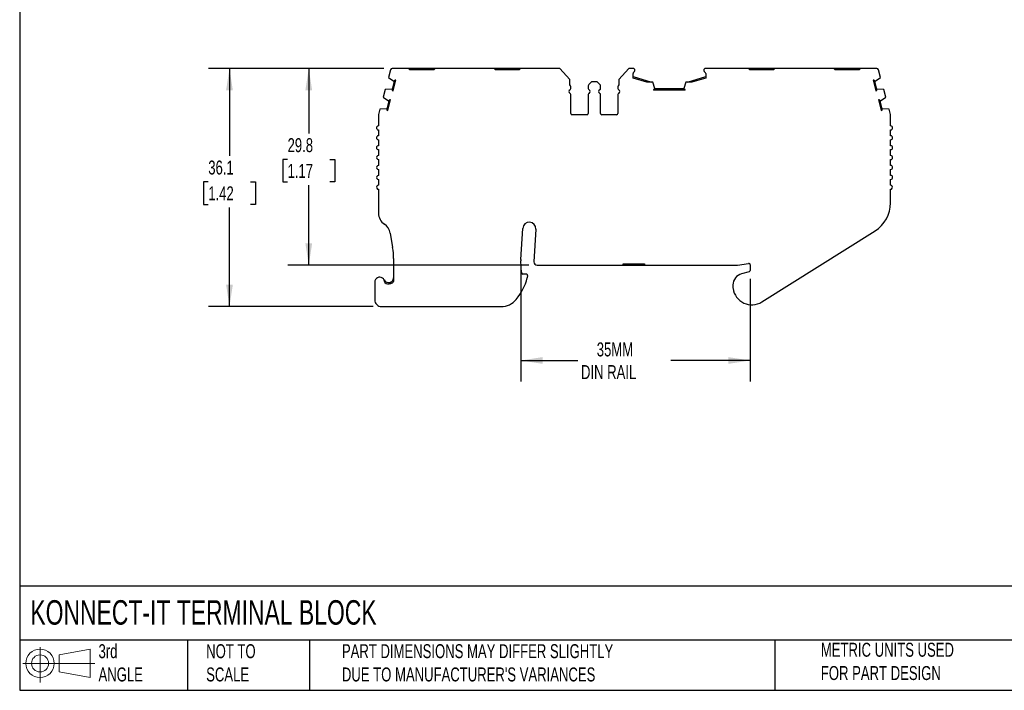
# Model space of a CAD drawing. Header units: millimetres. Extents: x 6 to 273, y 6 to 210.
# Tile 1 of 7: x 6 to 155, y 6 to 108. Entities that reach past the tile are written whole.
import ezdxf

# ---------------------------------------------------------------- set-up
doc = ezdxf.new("R2010")
doc.units = ezdxf.units.MM
doc.linetypes.add('SLD-Solid', pattern=[0])
doc.layers.add('DIMENSIONS', color=140, linetype='SLD-Solid', lineweight=25)
doc.layers.add('TEXT', color=140, linetype='SLD-Solid', lineweight=25)
doc.layers.add('SLD-DEFPOINTS', color=7, linetype='Continuous')
doc.styles.add('SLDTEXTSTYLE0', font='TXT', dxfattribs={"width": 0.7})
doc.dimstyles.new('SLDDIMSTYLE0', dxfattribs={"dimtxt": 2.158008, "dimasz": 3.302, "dimexe": 0, "dimexo": 0.0625, "dimgap": 0.539502, "dimtad": 0, "dimtih": 1, "dimtoh": 1, "dimrnd": 1e-09, "dimzin": 12, "dimdsep": 46, "dimtxsty": 'SLDTEXTSTYLE0', "dimsah": 1, "dimcen": 0.09, "dimadec": 0, "dimazin": 3, "dimtfac": 1, "dimtofl": 0, "dimtmove": 0, "dimatfit": 3, "dimfxl": 0, "dimfrac": 2, "dimtolj": 1, "dimtzin": 12, "dimarcsym": 0})

# ---------------------------------------------------------------- blocks, each defined once
blk = doc.blocks.new('Block11')
at = {"color": 7, "linetype": 'SLD-Solid', "lineweight": 18}
for p, q in [((2.59, 5.31), (2.59, 0)), ((5.48, 4.17), (10.18, 5.03)), ((10.18, 5.03), (10.18, 0.73)), ((5.48, 1.6), (5.48, 4.17)), ((0, 2.88), (10.87, 2.88)), ((5.48, 1.6), (10.18, 0.73))]:
    blk.add_line(p, q, dxfattribs=at)
for radius in [2.15, 1.29]:
    blk.add_circle((2.59, 2.88), radius, dxfattribs=at)
blk = doc.blocks.new('Block12')
at = {"layer": 'SLD-DEFPOINTS'}
blk.add_blockref('Block11', (0, 0), dxfattribs=at)
blk = doc.blocks.new('_D')
at = {"layer": 'DIMENSIONS'}
for p, q in [((61.48, 100.56), (46.92, 100.56)), ((50.1, 100.56), (50.1, 90.71)), ((46.89, 86.79), (46.17, 86.79)), ((46.17, 86.79), (46.17, 83.36)), ((53.3, 86.79), (54.03, 86.79)), ((54.03, 86.79), (54.03, 83.36)), ((46.17, 83.36), (46.89, 83.36)), ((50.1, 70.75), (50.1, 82.88)), ((54.03, 83.36), (53.3, 83.36)), ((83.41, 70.75), (46.92, 70.75))]:
    blk.add_line(p, q, dxfattribs=at)
for points in [[(50.1, 100.56), (49.59, 97.26), (50.61, 97.26)], [(50.1, 70.75), (50.61, 74.05), (49.59, 74.05)]]:
    blk.add_solid(points, dxfattribs=at)
at = {"layer": 'DIMENSIONS', "char_height": 2.117, "attachment_point": 1, "style": 'SLDTEXTSTYLE0'}
for s, insert in [('29.8', (46.89, 90)), ('1.17', (46.89, 86.09))]:
    blk.add_mtext(s, dxfattribs=dict(at, insert=insert))
blk = doc.blocks.new('_D_1')
at = {"layer": 'DIMENSIONS'}
for p, q in [((61.48, 100.56), (34.92, 100.56)), ((38.1, 100.56), (38.1, 87.31)), ((34.89, 83.4), (34.17, 83.4)), ((34.17, 83.4), (34.17, 79.97)), ((41.3, 83.4), (42.03, 83.4)), ((42.03, 83.4), (42.03, 79.97)), ((34.17, 79.97), (34.89, 79.97)), ((38.1, 64.49), (38.1, 79.48)), ((42.03, 79.97), (41.3, 79.97)), ((59.83, 64.49), (34.92, 64.49))]:
    blk.add_line(p, q, dxfattribs=at)
for points in [[(38.1, 100.56), (37.59, 97.26), (38.61, 97.26)], [(38.1, 64.49), (38.61, 67.79), (37.59, 67.79)]]:
    blk.add_solid(points, dxfattribs=at)
at = {"layer": 'DIMENSIONS', "char_height": 2.117, "attachment_point": 1, "style": 'SLDTEXTSTYLE0'}
for s, insert in [('36.1', (34.89, 86.61)), ('1.42', (34.89, 82.7))]:
    blk.add_mtext(s, dxfattribs=dict(at, insert=insert))
blk = doc.blocks.new('_D_2')
at = {"layer": 'DIMENSIONS'}
for p, q in [((82.2, 70.13), (82.2, 53.15)), ((116.9, 68.68), (116.9, 53.15)), ((82.2, 56.32), (90.82, 56.32)), ((116.9, 56.32), (104.91, 56.32))]:
    blk.add_line(p, q, dxfattribs=at)
for points in [[(82.2, 56.32), (85.5, 55.81), (85.5, 56.83)], [(116.9, 56.32), (113.6, 56.83), (113.6, 55.81)]]:
    blk.add_solid(points, dxfattribs=at)
at = {"layer": 'DIMENSIONS', "char_height": 2.117, "attachment_point": 1, "style": 'SLDTEXTSTYLE0'}
for s, insert in [('35MM', (93.69, 59.05)), ('DIN RAIL', (91.3, 55.62))]:
    blk.add_mtext(s, dxfattribs=dict(at, insert=insert))

msp = doc.modelspace()

# ---------------------------------------------------------------- linework, layer by layer
for p, q in [((62.457, 100.335), (62.155, 99.209)), ((65.218, 100.557), (62.747, 100.557)), ((65.418, 100.357), (65.218, 100.557)), ((67.018, 100.557), (65.218, 100.557)), ((69.018, 100.357), (65.418, 100.357)), ((67.018, 100.557), (67.018, 100.357)), ((67.418, 100.557), (67.018, 100.557)), ((67.418, 100.557), (67.418, 100.357)), ((69.218, 100.557), (67.418, 100.557)), ((69.218, 100.557), (69.018, 100.357)), ((78.158, 100.557), (69.218, 100.557)), ((78.358, 100.357), (78.158, 100.557)), ((79.958, 100.557), (78.158, 100.557)), ((81.958, 100.357), (78.358, 100.357)), ((79.958, 100.557), (79.958, 100.357)), ((80.358, 100.557), (79.958, 100.557)), ((80.358, 100.557), (80.358, 100.357)), ((82.158, 100.557), (80.358, 100.557)), ((82.158, 100.557), (81.958, 100.357)), ((88.108, 100.557), (82.158, 100.557)), ((89.609, 98.896), (88.108, 100.557)), ((98.555, 100.557), (97.054, 98.896)), ((99.175, 100.557), (98.555, 100.557)), ((116.648, 100.557), (110.175, 100.557)), ((116.848, 100.357), (116.648, 100.557)), ((118.448, 100.557), (116.648, 100.557)), ((120.448, 100.357), (116.848, 100.357)), ((118.448, 100.557), (118.448, 100.357)), ((118.848, 100.557), (118.448, 100.557)), ((118.848, 100.557), (118.848, 100.357)), ((120.648, 100.557), (118.848, 100.557)), ((120.648, 100.557), (120.448, 100.357)), ((129.588, 100.557), (120.648, 100.557)), ((129.788, 100.357), (129.588, 100.557)), ((131.388, 100.557), (129.588, 100.557)), ((133.388, 100.357), (129.788, 100.357)), ((131.388, 100.557), (131.388, 100.357)), ((131.788, 100.557), (131.388, 100.557)), ((131.788, 100.557), (131.788, 100.357)), ((133.588, 100.557), (131.788, 100.557)), ((133.588, 100.557), (133.388, 100.357)), ((136.06, 100.557), (133.588, 100.557)), ((136.651, 99.209), (136.349, 100.335)), ((62.155, 99.209), (62.984, 98.65)), ((63.043, 98.634), (62.719, 97.428)), ((62.861, 97.183), (63.288, 98.776)), ((62.984, 98.65), (63.043, 98.634)), ((63.288, 98.776), (63.168, 98.808)), ((89.609, 98.057), (89.609, 98.896)), ((92.898, 98.557), (92.486, 98.145)), ((93.765, 98.557), (92.898, 98.557)), ((94.177, 98.145), (93.765, 98.557)), ((97.054, 98.896), (97.054, 98.057)), ((99.175, 99.11), (99.175, 99.811)), ((99.175, 99.319), (101.949, 98.469)), ((101.266, 98.469), (99.175, 99.11)), ((102.174, 98.469), (101.266, 98.469)), ((102.499, 97.525), (102.174, 98.469)), ((107.173, 98.469), (106.848, 97.525)), ((108.082, 98.469), (107.173, 98.469)), ((107.399, 98.469), (110.175, 99.319)), ((110.175, 99.11), (108.082, 98.469)), ((110.175, 99.811), (110.175, 99.11)), ((135.638, 98.808), (135.519, 98.776)), ((135.519, 98.776), (135.946, 97.183)), ((135.764, 98.634), (135.822, 98.65)), ((136.087, 97.428), (135.764, 98.634)), ((135.822, 98.65), (136.651, 99.209)), ((61.664, 97.373), (61.353, 96.215)), ((62.661, 97.443), (61.664, 97.373)), ((62.719, 97.428), (62.661, 97.443)), ((62.742, 97.215), (62.861, 97.183)), ((89.765, 97.515), (89.765, 97.794)), ((92.398, 97.933), (92.398, 97.515)), ((94.265, 97.515), (94.265, 97.933)), ((96.898, 97.794), (96.898, 97.515)), ((102.299, 97.388), (102.299, 97.265)), ((107.048, 97.265), (102.299, 97.265)), ((102.499, 97.465), (102.499, 97.525)), ((106.848, 97.465), (102.499, 97.465)), ((106.848, 97.525), (106.848, 97.465)), ((107.048, 97.265), (107.048, 97.388)), ((135.946, 97.183), (136.065, 97.215)), ((136.145, 97.443), (136.087, 97.428)), ((137.143, 97.373), (136.145, 97.443)), ((137.453, 96.215), (137.143, 97.373)), ((61.353, 96.215), (62.182, 95.656)), ((62.24, 95.641), (61.917, 94.434)), ((62.058, 94.189), (62.485, 95.782)), ((62.182, 95.656), (62.24, 95.641)), ((62.485, 95.782), (62.366, 95.814)), ((89.765, 93.757), (89.765, 96.599)), ((92.398, 96.599), (92.398, 93.757)), ((94.265, 93.757), (94.265, 96.599)), ((96.898, 96.599), (96.898, 93.757)), ((136.44, 95.814), (136.321, 95.782)), ((136.321, 95.782), (136.748, 94.189)), ((136.566, 95.641), (136.624, 95.656)), ((136.889, 94.434), (136.566, 95.641)), ((136.624, 95.656), (137.453, 96.215)), ((60.863, 94.38), (60.656, 93.606)), ((61.859, 94.449), (60.863, 94.38)), ((61.917, 94.434), (61.859, 94.449)), ((61.939, 94.221), (62.058, 94.189)), ((136.748, 94.189), (136.867, 94.221)), ((136.948, 94.449), (136.889, 94.434)), ((137.943, 94.38), (136.948, 94.449)), ((138.15, 93.606), (137.943, 94.38)), ((60.646, 93.528), (60.646, 91.857)), ((92.198, 93.557), (89.965, 93.557)), ((96.698, 93.557), (94.465, 93.557)), ((138.161, 91.857), (138.161, 93.528)), ((60.646, 91.257), (60.646, 90.357)), ((138.161, 90.357), (138.161, 91.257)), ((60.646, 89.757), (60.646, 88.857)), ((138.161, 88.857), (138.161, 89.757)), ((60.646, 88.257), (60.646, 87.357)), ((138.161, 87.357), (138.161, 88.257)), ((60.646, 86.757), (60.646, 85.857)), ((138.161, 85.857), (138.161, 86.757)), ((60.646, 85.257), (60.646, 84.357)), ((138.161, 84.357), (138.161, 85.257)), ((60.646, 83.757), (60.646, 82.857)), ((138.161, 82.857), (138.161, 83.757)), ((60.646, 82.257), (60.646, 78.642)), ((138.161, 80.196), (138.161, 82.257)), ((82.201, 71.642), (82.483, 76.324)), ((84.48, 76.204), (84.182, 71.278)), ((62.425, 75.63), (62.798, 73.423)), ((118.675, 65.186), (135.821, 75.963)), ((62.937, 71.758), (62.937, 68.278)), ((82.314, 69.603), (82.201, 71.396)), ((84.682, 70.748), (97.703, 70.748)), ((97.703, 70.948), (100.903, 70.948)), ((97.703, 70.748), (97.703, 70.948)), ((97.703, 70.748), (98.203, 70.748)), ((98.203, 70.748), (98.203, 70.948)), ((98.203, 70.748), (100.403, 70.748)), ((100.403, 70.748), (100.403, 70.948)), ((100.403, 70.748), (100.903, 70.748)), ((100.903, 70.948), (100.903, 70.748)), ((100.903, 70.748), (114.827, 70.748)), ((114.976, 70.759), (116.674, 71.013)), ((116.903, 70.815), (116.903, 69.951)), ((83.003, 69.415), (82.514, 69.415)), ((83.201, 69.193), (83.16, 68.827)), ((116.755, 69.758), (115.603, 69.449)), ((60.098, 68.185), (60.098, 65.485)), ((62.437, 68.154), (62.437, 67.945)), ((114.303, 67.755), (114.303, 67.455)), ((61.098, 64.485), (79.192, 64.485))]:
    msp.add_line(p, q)
for centre, radius, start, end in [((62.747, 100.257), 0.3, 90, 164.99986), ((99.175, 100.257), 0.3, 1.13212, 90), ((99.375, 99.811), 0.2, 113.57818, 180.00003), ((99.175, 100.269), 0.3, 293.57818, 358.86788), ((110.175, 100.257), 0.3, 90.00001, 178.86788), ((110.175, 100.269), 0.3, 181.13212, 246.42198), ((109.975, 99.811), 0.2, 359.9999, 66.42203), ((136.06, 100.257), 0.3, 15.00015, 90.00001), ((63.501, 98.434), 0.5, 131.64171, 156.38044), ((135.306, 98.434), 0.5, 23.61956, 48.35829), ((63.216, 97.372), 0.5, 173.61956, 198.35829), ((89.765, 97.057), 0.3, 113.57818, 246.42182), ((89.465, 97.794), 0.3, 0.00003, 61.24544), ((89.565, 97.515), 0.2, 293.57818, 360), ((92.698, 97.933), 0.3, 135.00001, 180), ((92.598, 97.515), 0.2, 180.00003, 246.42182), ((92.398, 97.057), 0.3, 293.57818, 66.42182), ((94.265, 97.057), 0.3, 113.57818, 246.42182), ((94.065, 97.515), 0.2, 293.57818, 359.99997), ((93.965, 97.933), 0.3, 360, 44.99997), ((97.198, 97.794), 0.3, 118.75455, 179.99997), ((97.098, 97.515), 0.2, 180, 246.42182), ((96.898, 97.057), 0.3, 293.57818, 66.42182), ((102.574, 96.971), 0.5, 98.61956, 123.35829), ((106.773, 96.971), 0.5, 56.64171, 81.38044), ((135.59, 97.372), 0.5, 341.64171, 6.38044), ((62.698, 95.44), 0.5, 131.64171, 156.38044), ((89.565, 96.599), 0.2, 0.00005, 66.42182), ((92.598, 96.599), 0.2, 113.57818, 180), ((94.065, 96.599), 0.2, 360, 66.42182), ((97.098, 96.599), 0.2, 113.57818, 179.99995), ((136.108, 95.44), 0.5, 23.61956, 48.35829), ((62.414, 94.378), 0.5, 173.61956, 198.35829), ((136.393, 94.378), 0.5, 341.64171, 6.38044), ((60.946, 93.528), 0.3, 164.99984, 179.99995), ((89.965, 93.757), 0.2, 180.00006, 269.99997), ((92.198, 93.757), 0.2, 270.00001, 0.00001), ((94.465, 93.757), 0.2, 179.99999, 269.99999), ((96.698, 93.757), 0.2, 270.00003, 359.99994), ((137.861, 93.528), 0.3, 0.00023, 15.0003), ((60.646, 91.557), 0.3, 90.06601, 269.93405), ((138.161, 91.557), 0.3, 270, 89.99982), ((60.646, 90.057), 0.3, 90.04418, 269.95588), ((138.161, 90.057), 0.3, 270.00008, 89.99986), ((60.646, 88.557), 0.3, 90.02129, 269.97877), ((138.161, 88.557), 0.3, 270, 89.99994), ((60.645, 87.057), 0.3, 89.9527, 270.04736), ((138.161, 87.057), 0.3, 270.00005, 89.99989), ((60.646, 85.557), 0.3, 89.98704, 270.01302), ((138.161, 85.557), 0.3, 270, 89.99994), ((60.646, 84.057), 0.3, 89.99497, 270.00508), ((138.161, 84.057), 0.3, 270, 89.99994), ((60.646, 82.557), 0.3, 89.99385, 270.0062), ((138.161, 82.557), 0.3, 269.9999, 89.99994), ((133.161, 80.196), 5, 302.15067, 0), ((62.646, 78.642), 2, 180, 236.75665), ((60.453, 75.297), 2, 9.58258, 56.75664), ((83.481, 76.264), 1, 356.54861, 176.54861), ((52.937, 71.758), 10, 359.99998, 9.58252), ((84.197, 71.521), 2, 176.54868, 183.60098), ((84.682, 71.248), 0.5, 176.54861, 270), ((114.827, 71.748), 1, 270.00003, 278.52499), ((116.703, 70.815), 0.2, 0.00014, 98.52494), ((60.848, 68.185), 0.75, 354.8742, 180.00001), ((75.025, 70.919), 8.4, 320.51208, 345.57919), ((82.514, 69.615), 0.2, 183.60084, 270), ((83.003, 69.215), 0.2, 353.60104, 90), ((116.057, 67.755), 1.754, 104.99999, 180), ((116.703, 69.951), 0.2, 285.00019, 0), ((62.187, 68.861), 0.75, 206.78318, 289.47128), ((62.187, 68.861), 0.95, 231.44703, 289.47123), ((116.057, 67.455), 1.754, 180, 187.94871), ((117.153, 67.608), 2.86, 187.94871, 302.15067), ((79.192, 67.485), 3, 270, 320.51208), ((61.098, 65.485), 1, 180, 270.00001)]:
    msp.add_arc(centre, radius, start, end)
for points, knots in [([(62.437, 68.154), (62.456, 68.161), (62.496, 68.176), (62.553, 68.206), (62.61, 68.241), (62.677, 68.291), (62.751, 68.362), (62.822, 68.456), (62.881, 68.567), (62.927, 68.702), (62.933, 68.805), (62.937, 68.861)], [0, 0, 0, 0, 0.0578277, 0.1187964, 0.1831259, 0.2508344, 0.3659771, 0.5008777, 0.629288, 0.795739, 1, 1, 1, 1]), ([(62.504, 67.965), (62.597, 67.998), (62.681, 68.045), (62.826, 68.153), (62.886, 68.212), (62.937, 68.278)], [0, 0, 0, 0, 0.25, 0.25, 0.46386389, 0.46386389, 0.46386389, 0.46386389])]:
    msp.add_open_spline(points, degree=3, knots=knots)
at = {"layer": 'TEXT'}
for p, q in [((6.35, 209.55), (6.35, 6.35)), ((273.05, 22.126), (6.35, 22.126)), ((273.05, 13.97), (6.35, 13.97)), ((31.75, 13.97), (31.75, 6.35)), ((50.212, 13.97), (50.212, 6.35)), ((120.646, 13.97), (120.646, 6.35)), ((6.35, 6.35), (273.05, 6.35))]:
    msp.add_line(p, q, dxfattribs=at)

# ---------------------------------------------------------------- block references
at = {"layer": 'SLD-DEFPOINTS'}
msp.add_blockref('Block12', (6.838, 7.554), dxfattribs=at)

# ---------------------------------------------------------------- texts
at = {"layer": 'TEXT', "attachment_point": 1, "style": 'SLDTEXTSTYLE0'}
for s, insert, char_height in [('KONNECT-IT TERMINAL BLOCK', (7.966, 20.006), 3.70417), ('3rd^JANGLE', (18.282, 13.338), 2.1167), ('METRIC UNITS USED ^JFOR PART DESIGN', (127.604, 13.556), 2.11667), ('NOT TO^JSCALE', (34.575, 13.338), 2.11667), ("PART DIMENSIONS MAY DIFFER SLIGHTLY ^JDUE TO MANUFACTURER'S VARIANCES", (55.119, 13.341), 2.11667)]:
    msp.add_mtext(s, dxfattribs=dict(at, insert=insert, char_height=char_height))

# ---------------------------------------------------------------- dimensions: what is measured, and where the dimension line sits
at = {"layer": 'DIMENSIONS'}
for base, p1, angle, picture, middle in [((38.098, 100.557), (61.098, 64.485), 270, '_D_1', (38.098, 83.398)), ((50.098, 100.557), (84.682, 70.748), 90, '_D', (50.098, 86.793))]:
    dim = msp.add_linear_dim(base=base, p1=p1, p2=(62.747, 100.557), angle=angle, dimstyle='SLDDIMSTYLE0', dxfattribs=at)
    dim.commit()
    dim.dimension.update_dxf_attribs({"geometry": picture, "text_midpoint": middle, "dimtype": 160})
dim = msp.add_linear_dim(base=(82.201, 56.321), p1=(116.903, 69.951), p2=(82.201, 71.396), angle=0, text='35MM\\PDIN RAIL', dimstyle='SLDDIMSTYLE0', dxfattribs=at)
dim.commit()
dim.dimension.update_dxf_attribs({"geometry": '_D_2', "text_midpoint": (97.865, 56.321), "dimtype": 160})

doc.saveas('drawing.dxf')
